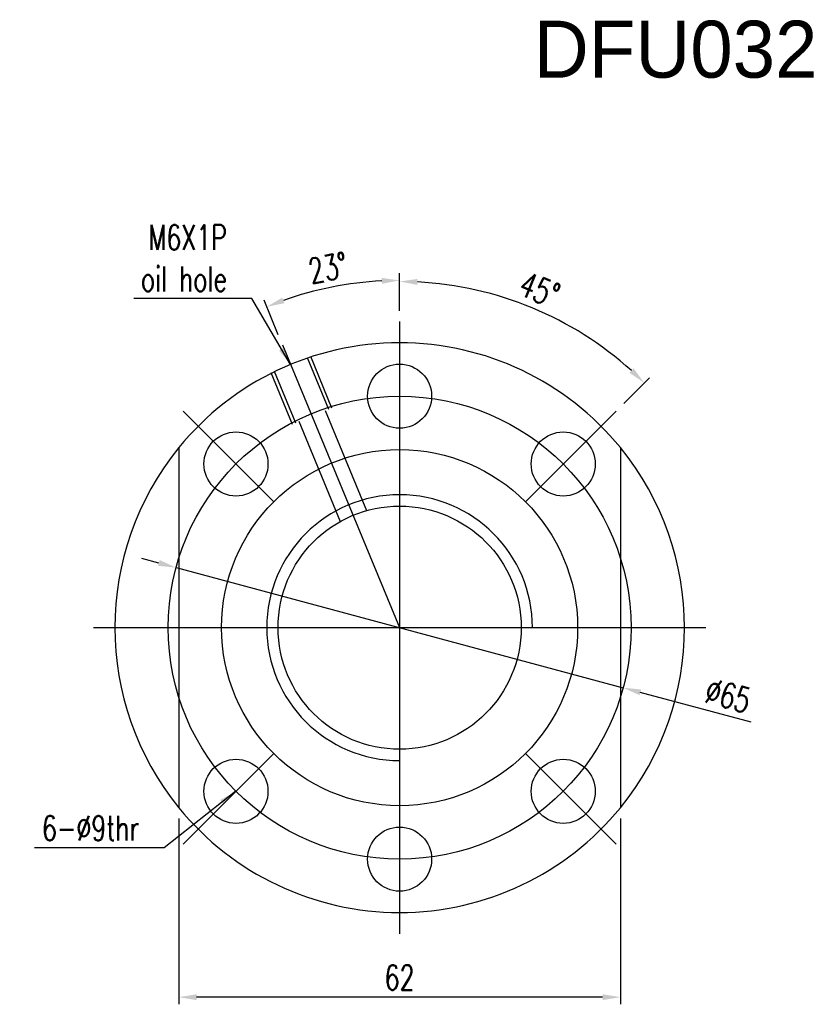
# Model space of a CAD drawing. Extents: x 23 to 255, y 52 to 193.
# Tile 1 of 52: x 23 to 134, y 55 to 193. Entities that reach past the tile are written whole.
import ezdxf

# ---------------------------------------------------------------- set-up
doc = ezdxf.new("R2010")
doc.units = 0
doc.header["$LTSCALE"] = 3
doc.header["$MEASUREMENT"] = 0
doc.layers.get('DEFPOINTS').update_dxf_attribs({"linetype": 'CONTINUOUS'})
doc.layers.add('DIM', color=4, linetype='CONTINUOUS')
doc.layers.add('OUT', color=3, linetype='CONTINUOUS')
doc.styles.add('DIM-7', font='SIMPLEX.shx', dxfattribs={"width": 0.7, "bigfont": 'chineset.shx'})
doc.dimstyles.new('CNS', dxfattribs={"dimtxt": 3.5, "dimasz": 2.5, "dimexe": 1, "dimexo": 1.5, "dimgap": 0.09, "dimtad": 0, "dimdsep": 46, "dimtxsty": 'DIM-7', "dimcen": 0.09, "dimclrd": 1, "dimclre": 1, "dimclrt": 4, "dimadec": 0, "dimazin": 0, "dimtfac": 1, "dimtix": 1, "dimtmove": 2, "dimatfit": 3, "dimfxl": 1, "dimtvp": 0.971429, "dimtolj": 1, "dimarcsym": 0})

# ---------------------------------------------------------------- blocks, each defined once
blk = doc.blocks.new('*D6')
at = {"layer": 'DEFPOINTS', "color": 0, "linetype": 'Continuous', "transparency": 16777216}
for p in [(44.76, 116.39), (107.54, 99.52)]:
    blk.add_point(p, dxfattribs=at)
at = {"layer": 'DIM', "color": 7, "linetype": 'Continuous', "lineweight": -2, "transparency": 16777216}
for p, q in [((42.35, 117.03), (39.93, 117.68)), ((44.76, 116.39), (107.54, 99.52)), ((125.51, 94.69), (109.95, 98.87))]:
    blk.add_line(p, q, dxfattribs=at)
at = {"layer": 'DIM', "color": 7, "linetype": 'Continuous', "transparency": 16777216}
for points in [[(42.46, 117.44), (42.24, 116.63), (44.76, 116.39)], [(110.06, 99.27), (109.84, 98.47), (107.54, 99.52)]]:
    blk.add_solid(points, dxfattribs=at)
at = {"layer": 'DIM', "color": 7, "linetype": 'Continuous', "transparency": 16777216, "insert": (122.27, 98.41), "char_height": 3.5, "attachment_point": 5, "rotation": 344.9603, "style": 'DIM-7'}
blk.add_mtext('\\A1;∅65', dxfattribs=at)
blk = doc.blocks.new('*D2')
at = {"layer": 'DEFPOINTS', "color": 0, "linetype": 'Continuous', "transparency": 16777216}
for p in [(69.79, 156.29), (76.15, 150.95), (59.69, 147.68), (76.15, 107.95), (76.15, 64.95)]:
    blk.add_point(p, dxfattribs=at)
at = {"layer": 'DIM', "color": 7, "linetype": 'Continuous', "lineweight": -2, "transparency": 16777216}
for p, q in [((76.15, 152.45), (76.15, 157.71)), ((59.12, 149.07), (57.11, 153.92))]:
    blk.add_line(p, q, dxfattribs=at)
blk.add_arc((76.15, 107.95), 48.76, 92.938, 109.562, dxfattribs=at)
at = {"layer": 'DIM', "color": 7, "linetype": 'Continuous', "transparency": 16777216}
for points in [[(73.64, 157.06), (73.66, 156.23), (76.15, 156.71)], [(59.97, 153.51), (59.67, 154.29), (57.49, 153)]]:
    blk.add_solid(points, dxfattribs=at)
at = {"layer": 'DIM', "color": 7, "linetype": 'Continuous', "transparency": 16777216, "insert": (66.1, 158.47), "char_height": 3.5, "attachment_point": 5, "rotation": 11.25, "style": 'DIM-7'}
blk.add_mtext('\\A1;23°', dxfattribs=at)
blk = doc.blocks.new('*D1')
at = {"layer": 'DEFPOINTS', "color": 0, "linetype": 'Continuous', "transparency": 16777216}
for p in [(45.15, 82.67), (107.15, 82.67), (45.15, 56.07)]:
    blk.add_point(p, dxfattribs=at)
at = {"layer": 'DIM', "color": 7, "linetype": 'Continuous', "lineweight": -2, "transparency": 16777216}
for p, q in [((45.15, 81.17), (45.15, 55.07)), ((107.15, 81.17), (107.15, 55.07)), ((104.65, 56.07), (47.65, 56.07))]:
    blk.add_line(p, q, dxfattribs=at)
at = {"layer": 'DIM', "color": 7, "linetype": 'Continuous', "transparency": 16777216}
for points in [[(47.65, 56.48), (47.65, 55.65), (45.15, 56.07)], [(104.65, 56.48), (104.65, 55.65), (107.15, 56.07)]]:
    blk.add_solid(points, dxfattribs=at)
at = {"layer": 'DIM', "color": 7, "linetype": 'Continuous', "transparency": 16777216, "insert": (76.15, 58.82), "char_height": 3.5, "attachment_point": 5, "style": 'DIM-7'}
blk.add_mtext('\\A1;62', dxfattribs=at)
blk = doc.blocks.new('*D7')
at = {"layer": 'DEFPOINTS', "color": 0, "linetype": 'Continuous', "transparency": 16777216}
for p in [(76.15, 150.95), (100.45, 150.05), (106.56, 138.36), (93.83, 125.63), (76.15, 64.95)]:
    blk.add_point(p, dxfattribs=at)
at = {"layer": 'DIM', "color": 7, "linetype": 'Continuous', "lineweight": -2, "transparency": 16777216}
for p, q in [((76.15, 152.45), (76.15, 157.56)), ((107.62, 139.42), (111.23, 143.03))]:
    blk.add_line(p, q, dxfattribs=at)
blk.add_arc((76.15, 107.95), 48.61, 47.9471, 87.0529, dxfattribs=at)
at = {"layer": 'DIM', "color": 7, "linetype": 'Continuous', "transparency": 16777216}
for points in [[(78.64, 156.08), (78.66, 156.91), (76.15, 156.56)], [(109, 144.35), (108.42, 143.74), (110.52, 142.32)]]:
    blk.add_solid(points, dxfattribs=at)
at = {"layer": 'DIM', "color": 7, "linetype": 'Continuous', "transparency": 16777216, "insert": (95.8, 155.4), "char_height": 3.5, "attachment_point": 5, "rotation": 337.5, "style": 'DIM-7'}
blk.add_mtext('\\A1;45°', dxfattribs=at)

msp = doc.modelspace()

# ---------------------------------------------------------------- linework, layer by layer
at = {"layer": 'DIM', "color": 7, "linetype": 'Continuous'}
for p, q in [((76.15, 150.953), (76.15, 64.953)), ((59.695, 147.679), (76.15, 107.953)), ((63.153, 145.865), (66.142, 138.647)), ((63.615, 146.056), (66.604, 138.839)), ((58.533, 143.951), (61.523, 136.734)), ((58.071, 143.76), (61.061, 136.543)), ((45.745, 138.358), (58.473, 125.63)), ((65.68, 138.456), (71.511, 124.38)), ((106.556, 138.358), (93.828, 125.63)), ((61.985, 136.925), (67.815, 122.849)), ((45.15, 133.231), (45.15, 82.674)), ((45.15, 133.231), (45.15, 82.674)), ((107.15, 133.231), (107.15, 82.674)), ((107.15, 133.231), (107.15, 82.674)), ((33.15, 107.953), (119.15, 107.953)), ((33.15, 107.953), (119.15, 107.953)), ((58.473, 90.275), (45.745, 77.547)), ((93.828, 90.275), (106.556, 77.547))]:
    msp.add_line(p, q, dxfattribs=at)
for centre, radius in [((76.15, 140.453), 4.5), ((76.15, 107.953), 32.5), ((53.169, 130.934), 4.5), ((99.131, 130.934), 4.5), ((76.15, 107.953), 25), ((76.15, 107.953), 17.07), ((53.169, 84.972), 4.5), ((99.131, 84.972), 4.5), ((76.15, 75.453), 4.5)]:
    msp.add_circle(centre, radius, dxfattribs=at)
for radius, start, end in [(40, 39.19497, 140.80503), (40, 140.80503, 219.19497), (40, 320.80503, 39.19497), (18.66, 0, 270), (40, 219.19497, 320.80503)]:
    msp.add_arc((76.15, 107.953), radius, start, end, dxfattribs=at)

# ---------------------------------------------------------------- texts
at = {"layer": 'DIM', "color": 7, "linetype": 'Continuous', "char_height": 3.5, "attachment_point": 6, "style": 'DIM-7'}
for s, insert in [('M6X1P\\Poil hole', (51.903, 159.823)), ('6-%%C9thr', (39.585, 79.799))]:
    msp.add_mtext(s, dxfattribs=dict(at, insert=insert))
at = {"layer": 'OUT', "color": 0, "linetype": 'Continuous'}
msp.add_text('DFU03206', height=8, dxfattribs=at).set_placement((94.987, 185.175))

# ---------------------------------------------------------------- dimensions: what is measured, and where the dimension line sits
at = {"layer": 'DIM', "color": 7, "linetype": 'Continuous'}
for base, line1, line2, picture, middle in [((69.7859, 156.2946), ((76.1503, 150.9526), (76.1503, 64.9526)), ((59.6949, 147.6794), (76.1503, 107.9526)), '*D2', (66.1013, 158.472)), ((100.455, 150.049), ((106.556, 138.358), (93.828, 125.63)), ((76.15, 150.953), (76.15, 64.953)), '*D7', (95.804, 155.402))]:
    dim = msp.add_angular_dim_2l(base=base, line1=line1, line2=line2, dimstyle='CNS', override={"dimgap": 1, "dimtad": 1, "dimclrd": 7, "dimclre": 7, "dimclrt": 7, "dimtp": -0.1, "dimtm": 0.2, "dimtfac": 0.6, "dimtmove": 0}, dxfattribs=at)
    dim.commit()
    dim.dimension.update_dxf_attribs({"geometry": picture, "text_midpoint": middle})
dim = msp.add_diameter_dim_2p(p1=(44.764, 116.386), p2=(107.537, 99.519), dimstyle='CNS', override={"dimgap": 1, "dimtad": 1, "dimclrd": 7, "dimclre": 7, "dimclrt": 7, "dimtp": -0.1, "dimtm": 0.2, "dimtfac": 0.6, "dimtmove": 0}, dxfattribs=at)
dim.commit()
dim.dimension.update_dxf_attribs({"geometry": '*D6', "text_midpoint": (121.558, 95.752), "dimtype": 163})
dim = msp.add_linear_dim(base=(45.15, 56.067), p1=(107.15, 82.674), p2=(45.15, 82.674), angle=180, dimstyle='CNS', override={"dimgap": 1, "dimtad": 1, "dimclrd": 7, "dimclre": 7, "dimclrt": 7, "dimtp": -0.1, "dimtm": 0.2, "dimtfac": 0.6, "dimtmove": 0}, dxfattribs=at)
dim.commit()
dim.dimension.update_dxf_attribs({"geometry": '*D1', "text_midpoint": (76.15, 58.817)})

# ---------------------------------------------------------------- leaders
at = {"layer": 'DIM', "color": 7, "linetype": 'Continuous', "annotation_type": 0, "has_hookline": 1, "hookline_direction": 1}
for points, text_width in [([(60.843, 144.908), (55.403, 154.157), (52.903, 154.157)], 13.067), ([(53.169, 84.972), (43.085, 77.049), (40.585, 77.049)], 14.7)]:
    msp.add_leader(points, dimstyle='CNS', override={"dimgap": 1, "dimtad": 1, "dimclrd": 7, "dimclre": 7, "dimclrt": 7, "dimtp": -0.1, "dimtm": 0.2, "dimtfac": 0.6, "dimtmove": 0}, dxfattribs=dict(at, text_width=text_width))

doc.saveas('drawing.dxf')
